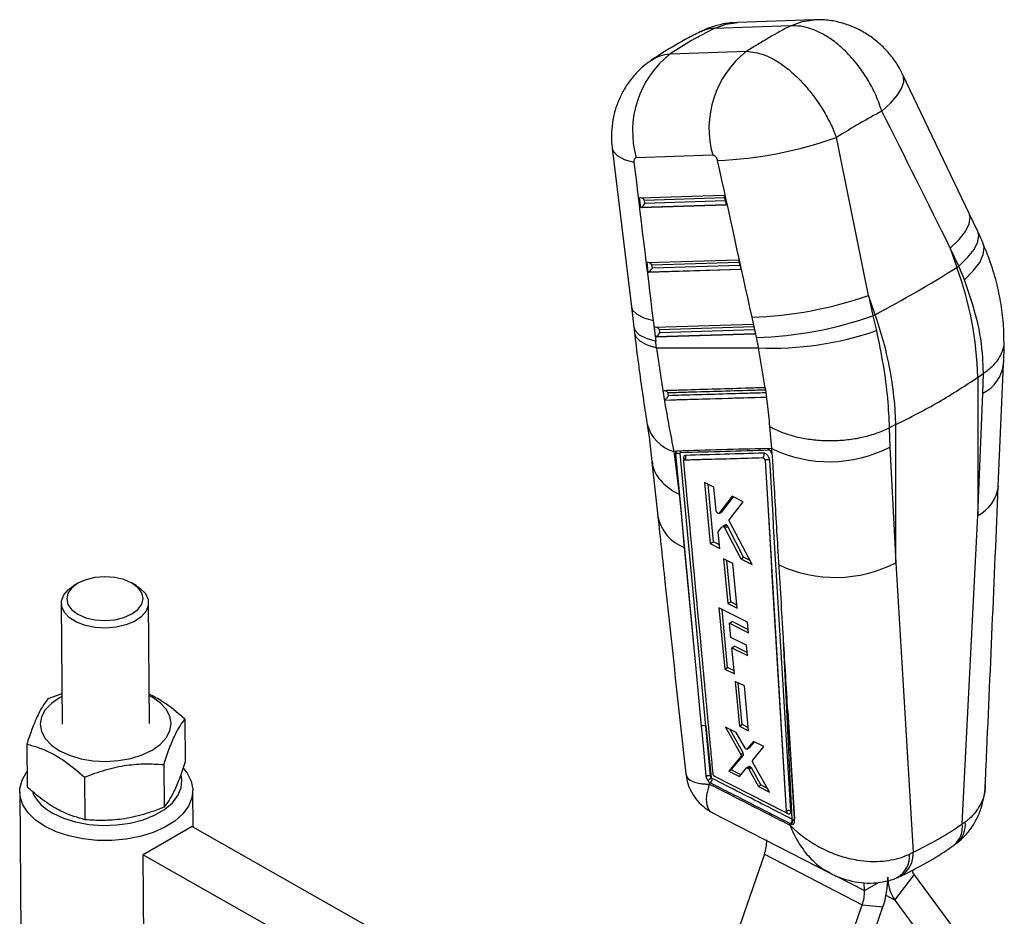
# Model space of a CAD drawing. Extents: x 33 to 404, y 24 to 280.
# Tile 8 of 8: x 302 to 392, y 156 to 238. Entities that reach past the tile are written whole.
import ezdxf

# ---------------------------------------------------------------- set-up
doc = ezdxf.new("R2010")
doc.units = 0
doc.layers.get('0').update_dxf_attribs({"linetype": 'CONTINUOUS'})

msp = doc.modelspace()

# ---------------------------------------------------------------- linework, layer by layer
at = {"color": 7, "linetype": 'CONTINUOUS'}
for p, q in [((374.441134, 237.700579), (367.435693, 237.454032)), ((372.309345, 237.143811), (365.303904, 236.897264)), ((361.253729, 234.559148), (368.25917, 234.805695)), ((388.654627, 219.957353), (382.58631, 232.661755)), ((355.935664, 225.936735), (357.699682, 211.402283)), ((365.16052, 225.290728), (358.155079, 225.044181)), ((358.455755, 221.371925), (366.190225, 221.611833)), ((358.558437, 220.480702), (358.455755, 221.371925)), ((358.943106, 220.866826), (358.908317, 221.168789)), ((366.190225, 221.611833), (366.391434, 220.723669)), ((366.391434, 220.723669), (358.558437, 220.480702)), ((389.443409, 218.299025), (388.654555, 219.957508)), ((386.933761, 216.771871), (387.54821, 215.004204)), ((387.722616, 215.113387), (386.933761, 216.771871)), ((359.138342, 215.447375), (367.527787, 215.707596)), ((367.527787, 215.707596), (367.728994, 214.819434)), ((359.241023, 214.556152), (359.138342, 215.447375)), ((367.728994, 214.819434), (359.241023, 214.556152)), ((359.625693, 214.942276), (359.590903, 215.244227)), ((387.54821, 215.004204), (387.722616, 215.113387)), ((388.23552, 213.87063), (387.722616, 215.113387)), ((380.041869, 210.670886), (379.427419, 212.438552)), ((379.427419, 212.438552), (379.837879, 210.561625)), ((357.699613, 211.402833), (357.929742, 209.534242)), ((369.170698, 208.568707), (368.760241, 210.445621)), ((380.041869, 210.670886), (379.837879, 210.561625)), ((379.837879, 210.561625), (380.161729, 209.20973)), ((359.70267, 210.126851), (359.932796, 208.258261)), ((359.82093, 209.522824), (368.865346, 209.803361)), ((359.92361, 208.63159), (359.82093, 209.522824)), ((368.865346, 209.803361), (369.066554, 208.915186)), ((369.066554, 208.915186), (359.92361, 208.63159)), ((360.308282, 209.017724), (360.273493, 209.319676)), ((369.978826, 203.982106), (369.358819, 207.630367)), ((391.335019, 194.953182), (391.811804, 206.146668)), ((389.456569, 204.935713), (389.445333, 192.280541)), ((389.456569, 204.935713), (389.967832, 205.287016)), ((389.920471, 203.470895), (389.96914, 205.287903)), ((389.96914, 205.287903), (389.967832, 205.287016)), ((369.981524, 203.982186), (369.978826, 203.982106)), ((370.104981, 203.123838), (369.981524, 203.982186)), ((360.72989, 202.846841), (370.10054, 203.123698)), ((370.10054, 203.123698), (370.104981, 203.123838)), ((389.445333, 192.280541), (389.920471, 203.470895)), ((360.729889, 202.846841), (360.73868, 202.851779)), ((370.579203, 198.40185), (370.402118, 200.418332)), ((381.950228, 200.602394), (381.340929, 200.306811)), ((381.938992, 187.947222), (381.950228, 200.602394)), ((381.340929, 200.306811), (381.339372, 200.306044)), ((381.339372, 200.306044), (381.393899, 198.548609)), ((381.393899, 198.548609), (381.938992, 187.947222)), ((361.83155, 198.152838), (361.58637, 198.145893)), ((361.58637, 198.145893), (362.075143, 194.225356)), ((361.744294, 197.911416), (361.74873, 197.913977)), ((361.744294, 197.911416), (362.253444, 192.517702)), ((361.748769, 197.914711), (361.748728, 197.913978)), ((361.74873, 197.913977), (363.571791, 178.562006)), ((364.527709, 172.977365), (362.173222, 197.943244)), ((370.183941, 198.390544), (370.079673, 198.409117)), ((370.579203, 198.40185), (370.183941, 198.390544)), ((370.602686, 197.917764), (370.579203, 198.40185)), ((370.602686, 197.917764), (370.591916, 197.94737)), ((370.635125, 197.761905), (370.602686, 197.917764)), ((359.59278, 197.170839), (360.126398, 192.217167)), ((369.951667, 197.313205), (369.95608, 197.315753)), ((369.951667, 197.313205), (371.893516, 165.172973)), ((369.95608, 197.315753), (369.956192, 197.315446)), ((365.274226, 194.86966), (364.390653, 195.308157)), ((364.390653, 195.308157), (364.929789, 189.701649)), ((365.218802, 189.868492), (364.730782, 195.139362)), ((362.075143, 194.225356), (362.253444, 192.517702)), ((365.480868, 192.709789), (365.274226, 194.86966)), ((366.949662, 194.037207), (365.755833, 192.482008)), ((367.960919, 193.534167), (366.949662, 194.037207)), ((366.039202, 192.645594), (367.058423, 193.983105)), ((366.690617, 191.918929), (367.960919, 193.534167)), ((362.253444, 192.517702), (362.554052, 189.333063)), ((365.736874, 192.465347), (366.020553, 192.629112)), ((365.755833, 192.482008), (366.039202, 192.645594)), ((388.027692, 164.018528), (389.445333, 192.280541)), ((366.320872, 191.418407), (366.04323, 191.258128)), ((366.182976, 191.223337), (366.458832, 191.382586)), ((368.782982, 187.774374), (366.705231, 191.733689)), ((365.810668, 189.261557), (365.668979, 190.743148)), ((365.687658, 190.826165), (366.026419, 191.244273)), ((366.268505, 191.116623), (366.543095, 191.27514)), ((366.268505, 191.116623), (367.737746, 188.297722)), ((367.991181, 188.444027), (366.543095, 191.27514)), ((364.929789, 189.701649), (365.218802, 189.868492)), ((364.929789, 189.701649), (365.810668, 189.261557)), ((365.780211, 189.580042), (365.218802, 189.868492)), ((362.554052, 189.333063), (363.571791, 178.562006)), ((366.998644, 187.868555), (366.155247, 188.290721)), ((366.155247, 188.290721), (366.545831, 184.198523)), ((366.806597, 184.34906), (366.455565, 188.1404)), ((367.387364, 183.775255), (366.998644, 187.868555)), ((367.737746, 188.297722), (367.991181, 188.444027)), ((367.737746, 188.297722), (368.782982, 187.774374)), ((368.594138, 188.134234), (367.991181, 188.444027)), ((381.938992, 187.947222), (383.517658, 161.414941)), ((306.928251, 186.033346), (306.571721, 185.820384)), ((312.301127, 185.862819), (311.941476, 186.070481)), ((305.448372, 184.214362), (305.530369, 173.144131)), ((313.530152, 173.20339), (313.44815, 184.273626)), ((366.545831, 184.198523), (366.806597, 184.34906)), ((366.545831, 184.198523), (367.387364, 183.775255)), ((367.359867, 184.064789), (366.806597, 184.34906)), ((368.361153, 182.484975), (365.730577, 183.808888)), ((365.730577, 183.808888), (366.267351, 178.204874)), ((366.516759, 178.348854), (366.025781, 183.660319)), ((366.699507, 182.412266), (366.955604, 182.560107)), ((366.824113, 181.104289), (366.699507, 182.412266)), ((366.699507, 182.412266), (368.451223, 181.529423)), ((368.425217, 181.805296), (366.955604, 182.560107)), ((368.451223, 181.529423), (368.361153, 182.484975)), ((368.245931, 180.386667), (366.824113, 181.104289)), ((366.91509, 180.149258), (367.165117, 180.293596)), ((367.142491, 177.761655), (366.91509, 180.149258)), ((366.91509, 180.149258), (368.33615, 179.431202)), ((368.310255, 179.705444), (367.165117, 180.293596)), ((368.33615, 179.431202), (368.245931, 180.386667)), ((363.571791, 178.562006), (364.102725, 172.951301)), ((366.267351, 178.204874), (366.516759, 178.348854)), ((366.267351, 178.204874), (367.142491, 177.761655)), ((367.115873, 178.041146), (366.516759, 178.348854)), ((368.061793, 176.650718), (367.223633, 177.075912)), ((367.223633, 177.075912), (367.613852, 172.98355)), ((367.844888, 173.116925), (367.490881, 176.940339)), ((368.450094, 172.557228), (368.061793, 176.650718)), ((305.509744, 175.928543), (304.228505, 175.472015)), ((316.785249, 173.608783), (316.814172, 169.704241)), ((364.527709, 172.977365), (365.024966, 168.255306)), ((364.959761, 168.41256), (364.527709, 172.977365)), ((367.305381, 172.394848), (366.341879, 172.886307)), ((366.341879, 172.886307), (367.726934, 170.387615)), ((367.95136, 170.517173), (366.769361, 172.668259)), ((368.088795, 171.000358), (367.305381, 172.394848)), ((367.613852, 172.98355), (367.844888, 173.116925)), ((367.613852, 172.98355), (368.450094, 172.557228)), ((368.425291, 172.818709), (367.844888, 173.116925)), ((368.905369, 171.578361), (368.320532, 170.881365)), ((368.545407, 171.011183), (368.986608, 171.536886)), ((369.850018, 171.096089), (368.905369, 171.578361)), ((302.285835, 171.313166), (302.314758, 167.408624)), ((368.320527, 170.881368), (368.303281, 170.871041)), ((368.304758, 170.868515), (368.529726, 170.998386)), ((368.320532, 170.881365), (368.545407, 171.011183)), ((368.826785, 169.845287), (369.850018, 171.096089)), ((367.744805, 170.191975), (366.626415, 168.851496)), ((366.84629, 168.978427), (367.968709, 170.321232)), ((367.726934, 170.387615), (367.95136, 170.517173)), ((367.744805, 170.191975), (367.968709, 170.321232)), ((314.842573, 169.449938), (314.871496, 165.545395)), ((366.626415, 168.851496), (366.84629, 168.978427)), ((366.626415, 168.851496), (367.605479, 168.349537)), ((367.742861, 168.517766), (366.84629, 168.978427)), ((367.605479, 168.349537), (368.250376, 169.13922)), ((368.487924, 169.280579), (368.266986, 169.153034)), ((368.387747, 169.129988), (368.608681, 169.25753)), ((368.483939, 169.019125), (368.704582, 169.1465)), ((368.483939, 169.019125), (369.346901, 167.456434)), ((369.564262, 167.581914), (368.704582, 169.1465)), ((370.362192, 166.935569), (368.845938, 169.648714)), ((307.592861, 168.30213), (307.621784, 164.397588)), ((365.196924, 168.574872), (365.194372, 168.593171)), ((371.764824, 165.087606), (365.355372, 168.352746)), ((301.638534, 166.964838), (301.735724, 153.844559)), ((317.537943, 163.728663), (317.513098, 167.082427)), ((364.839826, 167.844798), (364.85897, 167.663233)), ((364.839826, 167.844798), (364.930196, 167.786379)), ((369.346901, 167.456434), (369.564262, 167.581914)), ((369.346901, 167.456434), (370.362192, 166.935569)), ((370.176888, 167.267143), (369.564262, 167.581914)), ((371.893516, 165.172973), (371.894486, 165.173533)), ((371.894486, 165.173533), (371.894527, 165.173421)), ((365.141732, 165.042158), (375.873823, 159.522921)), ((371.856694, 165.081104), (371.865732, 165.086322)), ((372.514397, 164.402247), (372.445413, 164.436844)), ((317.443356, 163.782329), (312.953228, 161.190234)), ((317.443356, 163.782329), (366.808524, 135.774135)), ((372.250181, 163.893368), (372.242316, 164.057558)), ((372.242316, 164.057558), (372.255843, 164.050668)), ((372.255843, 164.050668), (372.327442, 164.0148)), ((388.027692, 164.018528), (388.30605, 164.203572)), ((387.24092, 162.065838), (387.681, 162.36797)), ((313.030373, 150.776012), (312.953228, 161.190234)), ((312.953228, 161.190234), (365.785736, 131.214784)), ((369.894151, 161.245348), (366.665613, 151.939965)), ((369.894151, 161.245348), (378.862577, 156.600097)), ((383.191606, 161.251067), (383.517658, 161.414941)), ((381.843564, 157.034952), (383.626256, 159.350111)), ((383.626256, 159.350111), (387.484648, 154.135931)), ((379.073206, 157.900556), (379.041618, 158.628729)), ((381.843564, 157.034952), (385.701958, 151.820765)), ((375.63404, 147.29472), (378.862577, 156.600097)), ((377.525583, 147.100644), (380.754119, 156.406028)), ((378.862577, 156.600097), (380.754119, 156.406028))]:
    msp.add_line(p, q, dxfattribs=at)
at = {"color": 8, "linetype": 'CONTINUOUS'}
for p, q in [((358.908317, 221.168789), (366.239083, 221.396175)), ((358.588619, 220.496791), (366.388028, 220.73871)), ((366.307255, 221.095256), (358.943106, 220.866826)), ((359.271208, 214.572227), (367.725588, 214.834463)), ((359.590903, 215.244227), (367.576645, 215.491926)), ((367.644814, 215.191009), (359.625693, 214.942276)), ((360.273493, 209.319676), (368.914204, 209.587691)), ((359.953794, 208.647677), (369.063148, 208.930227)), ((368.982374, 209.286773), (360.308282, 209.017724)), ((362.492999, 197.516537), (362.511158, 197.323583)), ((372.445413, 164.436844), (371.65922, 180.744002)), ((372.049699, 174.302408), (372.641026, 164.492064)), ((371.810691, 165.07541), (372.002903, 164.977415)), ((376.50827, 159.229084), (379.073206, 157.900556)), ((379.073206, 157.900556), (380.420023, 158.678057)), ((381.843564, 157.034952), (381.044578, 157.448792))]:
    msp.add_line(p, q, dxfattribs=at)
at = {"color": 8, "linetype": 'CONTINUOUS', "flags": 128}
for points in [[(365.303904, 236.897264), (366.350877, 237.294862), (367.435693, 237.454032)], [(372.309345, 237.143811), (373.356318, 237.541409), (374.443353, 237.700665)], [(380.667871, 229.323792), (381.447859, 230.045968), (382.050545, 230.742466), (382.458645, 231.393292), (382.660459, 231.979777), (382.650195, 232.485134), (382.585971, 232.662472)], [(355.935627, 225.937033), (356.033978, 225.64599), (356.41267, 225.246626), (357.056189, 224.905037), (357.942067, 224.633168)], [(386.933761, 216.771871), (387.737038, 217.559323), (388.31919, 218.30922), (388.660149, 218.995705), (388.748164, 219.595119), (388.654428, 219.957772)], [(387.722616, 215.113387), (388.525893, 215.900841), (389.108044, 216.650737), (389.449004, 217.337234), (389.537018, 217.936649), (389.443409, 218.299025)], [(388.23552, 213.87063), (389.045536, 214.675034), (389.627187, 215.455315), (389.960219, 216.184276), (390.033035, 216.836557), (389.935354, 217.217522)], [(357.699604, 211.402901), (357.816737, 211.085623), (358.202033, 210.706509), (358.837698, 210.383353), (359.70267, 210.126851)], [(357.929742, 209.534242), (358.046863, 209.217033), (358.432162, 208.837918), (359.067824, 208.514752), (359.932796, 208.258261)], [(357.996859, 208.972889), (358.117486, 208.631036), (358.504719, 208.238485), (359.141888, 207.900792), (360.00793, 207.629111)], [(361.851971, 198.158267), (361.795101, 198.113809), (361.753624, 198.009567), (361.748713, 197.915351), (361.748717, 197.915301), (361.748717, 197.915301)]]:
    msp.add_lwpolyline(points, dxfattribs=at)
at = {"color": 7, "linetype": 'CONTINUOUS', "flags": 128}
for points in [[(310.351009, 182.723652), (311.19513, 182.927961), (311.920005, 183.24989), (312.476219, 183.667518), (312.825883, 184.152367), (312.945158, 184.671398), (312.825914, 185.189249), (312.476282, 185.670626), (311.920095, 186.082719), (311.195239, 186.397447), (310.351135, 186.59336), (309.445284, 186.657112), (308.539438, 186.584354), (307.695312, 186.380048), (306.970442, 186.05811), (306.414223, 185.640491), (306.064564, 185.155639), (305.945284, 184.636605), (306.064528, 184.118754), (306.41415, 183.637383), (306.970347, 183.22529), (307.695193, 182.910562), (308.539307, 182.714643), (309.445158, 182.650891), (310.351009, 182.723652)], [(310.483443, 182.037875), (309.528732, 181.955587), (308.569336, 182.006299), (307.661031, 182.187053), (306.856583, 182.487349), (306.202766, 182.889736), (305.737551, 183.37083), (305.488003, 183.902661), (305.468595, 184.454338), (305.680482, 184.993786), (306.111332, 185.489662), (306.571721, 185.820384)], [(312.301127, 185.862819), (312.693756, 185.598252), (313.15896, 185.117164), (313.408519, 184.585327), (313.427917, 184.033655), (313.216034, 183.494205), (312.78518, 182.998331), (312.160397, 182.574854), (311.377997, 182.248372), (310.483443, 182.037875)], [(305.511407, 175.703496), (305.287772, 175.580812), (304.541596, 175.056739), (303.987123, 174.460308), (303.645676, 173.814434), (303.530377, 173.143933), (303.645637, 172.474589), (303.987046, 171.832109), (304.541474, 171.241191), (305.287622, 170.724536), (306.196813, 170.302004), (307.234102, 169.989833), (308.35963, 169.800021), (309.530149, 169.739858), (310.700674, 169.811658), (311.826216, 170.012661), (312.863528, 170.335145), (313.772744, 170.766713), (314.518924, 171.290785), (315.073392, 171.887216), (315.414844, 172.53309), (315.530149, 173.203585), (315.414884, 173.872932), (315.07348, 174.515409), (314.519052, 175.10633), (313.772904, 175.622985), (313.511194, 175.762751)], [(364.102725, 172.951301), (364.147969, 172.473495), (364.334515, 170.504037), (364.534932, 168.389207)], [(303.963153, 163.783514), (303.095382, 164.368271), (302.414034, 165.02942), (301.938718, 165.747943), (301.683116, 166.503155), (301.654566, 167.273347), (301.853897, 168.036354), (302.275369, 168.770229), (302.304382, 168.808796)], [(316.664273, 169.102993), (317.00201, 168.664493), (317.368794, 167.924962), (317.511386, 167.159498), (317.425687, 166.390127), (317.114162, 165.638982), (316.585775, 164.927666), (315.855719, 164.276652), (314.945006, 163.704662), (313.879829, 163.228154), (312.690835, 162.860834), (311.412228, 162.613268), (310.080791, 162.492581), (308.734821, 162.502249), (307.413051, 162.641984), (306.153497, 162.907773), (304.992401, 163.291963), (303.963153, 163.783514)], [(304.664191, 165.011734), (305.64908, 164.548547), (306.767474, 164.197579), (307.981306, 163.970764), (309.249225, 163.875841), (310.528061, 163.916036), (311.774262, 164.089981), (312.945389, 164.391755), (314.001562, 164.811076), (314.906817, 165.333669), (315.630326, 165.941736), (316.147449, 166.614567), (316.440573, 167.329257), (316.499721, 168.061463), (316.425652, 168.484472)]]:
    msp.add_lwpolyline(points, dxfattribs=at)
at = {"color": 7, "linetype": 'CONTINUOUS'}
for centre, radius, start, end in [((373.760746, 227.752011), 8.94549, 127.95272744, 195.97049014), ((366.755305, 227.505464), 8.94549, 127.95272744, 195.97049014), ((364.137186, 261.377362), 36.610178, 272.28486053, 289.73609074), ((319.455981, 324.28814), 128.761525, 298.06856831, 301.92605515), ((357.004103, 203.999844), 32.465958, 1.65184677, 19.81295993), ((367.581371, 246.300083), 35.873837, 271.88316716, 289.2817742), ((367.991835, 244.423357), 35.874025, 271.88314598, 289.28165996), ((349.497762, 199.666525), 32.465958, 1.65184677, 19.81295993), ((370.5851, 236.978427), 29.373668, 267.60734241, 289.02784917), ((375.83938, 209.320312), 12.119499, 244.27667405, 297.27827613), ((362.355272, 197.639653), 0.34518, 309.37345571, 24.67352501), ((362.438237, 197.375446), 0.151346, 11.94745853, 68.78702065), ((376.374616, 198.757908), 12.158668, 245.00491403, 297.23536523), ((364.340451, 172.552876), 0.463957, 66.19589946, 120.82307362), ((363.538858, 169.769838), 2.121868, 303.11235083, 314.45727686), ((364.66944, 168.153849), 0.450581, 305.35976672, 2.37276862), ((306.514759, 168.66992), 4.099626, 205.61592104, 243.16649209), ((371.846646, 164.976244), 0.156261, 0.42962854, 59.40869707), ((371.997369, 164.417167), 0.448475, 305.19342263, 2.51459861), ((372.06182, 164.3818), 0.453039, 305.89578318, 2.58611113), ((385.855626, 163.731897), 2.190896, 309.78447267, 7.51744693), ((366.550769, 162.454144), 3.555193, 340.12261041, 1.47742313), ((384.804663, 160.204456), 1.455523, 198.73794354, 215.9421288), ((373.763445, 158.933514), 7.433552, 340.12248761, 1.47738075), ((384.970844, 159.151885), 3.776412, 180.40534974, 214.09504055), ((375.519134, 157.808906), 3.555254, 340.12273797, 1.47717191)]:
    msp.add_arc(centre, radius, start, end, dxfattribs=at)
at = {"color": 8, "linetype": 'CONTINUOUS'}
for centre, radius, start, end in [((388.390177, 206.559341), 3.446781, 296.35794386, 353.27983807), ((362.574235, 201.543505), 3.538311, 194.58291925, 253.78805193), ((387.908075, 195.37507), 3.455325, 296.41664207, 353.00358054), ((363.947005, 192.967878), 3.892582, 191.09697446, 249.03190613), ((386.083436, 163.952044), 2.236801, 311.2930064, 6.45658101), ((380.899196, 161.075759), 2.299103, 300.62138972, 4.37306132), ((381.227855, 161.220696), 2.298028, 300.30988713, 4.84882311)]:
    msp.add_arc(centre, radius, start, end, dxfattribs=at)
at = {"color": 7, "linetype": 'CONTINUOUS'}
for centre, major_axis, ratio, start_param, end_param in [((410.321956, 181.157045), (55.613517, -47.594526), 0.657576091, 2.86643371, 2.960521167), ((357.087343, 179.283527), (37.119161, 59.908731), 0.425931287, 0.623828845, 0.717916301), ((357.087343, 179.283527), (44.947178, 52.854976), 0.326245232, 0.692588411, 0.789411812), ((334.654929, 243.817501), (-165.783452, 323.352392), 0.094896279, 4.580133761, 4.618988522), ((334.654929, 243.817501), (-78.768913, 373.373459), 0.098369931, 4.607516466, 4.646371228), ((328.598872, 241.548996), (-84.379274, 370.069054), 0.08540215, 4.608788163, 4.647642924), ((389.431228, 243.689906), (-43.051742, 371.563631), 0.089563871, 1.611726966, 1.65086689), ((358.681214, 221.083715), (0.286361, -0.247403), 0.590998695, 1.258602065, 2.819976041), ((358.750133, 220.485533), (0.293972, 0.104876), 0.236214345, 2.066071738, 2.194031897), ((358.716003, 220.781761), (0.257376, 0.297904), 0.350959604, 3.850171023, 5.28358484), ((359.363802, 215.15916), (0.286361, -0.247403), 0.590998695, 1.258602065, 2.819976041), ((359.398591, 214.857205), (0.257376, 0.297904), 0.350959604, 3.850171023, 5.28358484), ((359.43272, 214.560978), (0.293972, 0.104876), 0.236214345, 2.066071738, 2.194031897), ((360.046389, 209.234604), (0.286361, -0.247403), 0.590998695, 1.258602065, 2.819976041), ((360.115308, 208.636422), (0.293972, 0.104876), 0.236214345, 2.066071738, 2.194031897), ((360.081179, 208.93265), (0.257376, 0.297904), 0.350959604, 3.850171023, 5.28358484), ((358.229449, 208.764824), (-6.068626, 16.373879), 0.59943456, 4.426085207, 4.482079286), ((321.403577, 217.178261), (-20.58653, 55.54492), 0.59943456, 4.325148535, 4.336354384), ((366.42998, 191.245133), (-0.111939, 0.172945), 0.548671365, 4.535393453, 5.217650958), ((367.843782, 170.479509), (-0.110672, 0.170987), 0.548671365, 3.31130536, 4.58025216), ((368.598206, 169.104328), (-0.113002, 0.174587), 0.548671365, 5.344778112, 6.443201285), ((368.596568, 169.107093), (-0.111877, 0.172849), 0.548671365, 4.587686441, 5.332868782), ((342.807661, 231.161153), (-44.565313, 67.586633), 0.6135196, 3.052739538, 3.157518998)]:
    msp.add_ellipse(centre, major_axis=major_axis, ratio=ratio, start_param=start_param, end_param=end_param, dxfattribs=at)
for points, knots in [([(367.438293, 237.431945), (367.208263, 237.427326), (366.570205, 237.414513), (365.543567, 237.183347), (364.643391, 236.908511), (364.183969, 236.650585), (364.083224, 236.594025)], [0, 0, 0, 0, 0.197427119, 0.547624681, 0.900800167, 1, 1, 1, 1]), ([(382.56846, 232.655467), (382.495603, 232.816683), (382.249685, 233.360842), (381.656768, 234.230349), (380.808478, 235.208817), (379.825273, 236.04392), (378.769619, 236.712046), (377.646802, 237.217657), (376.469291, 237.550085), (375.392587, 237.714847), (374.713786, 237.690303), (374.442711, 237.680502)], [0, 0, 0, 0, 0.052402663, 0.176876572, 0.309807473, 0.435252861, 0.557640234, 0.679141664, 0.798923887, 0.919701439, 1, 1, 1, 1]), ([(364.158441, 236.654298), (363.75468, 236.452165), (362.521686, 235.834895), (360.964573, 234.934282), (359.848651, 234.194849), (359.494035, 233.959873)], [0, 0, 0, 0, 0.249350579, 0.761460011, 1, 1, 1, 1]), ([(380.667871, 229.323792), (380.473427, 229.867552), (380.114894, 230.870182), (379.357905, 232.265953), (378.451999, 233.604663), (377.417869, 234.771852), (376.314205, 235.718933), (375.280283, 236.397311), (374.237802, 236.868302), (373.231052, 237.139101), (372.609628, 237.142276), (372.309345, 237.143811)], [0, 0, 0, 0, 0.128293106, 0.23655744, 0.344821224, 0.483526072, 0.587990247, 0.692453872, 0.797237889, 0.902021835, 1, 1, 1, 1]), ([(368.25917, 234.805695), (368.783915, 234.745183), (369.606143, 234.650366), (370.840864, 234.039087), (371.892751, 233.341284), (372.938407, 232.427818), (373.93387, 231.336745), (374.803751, 230.183869), (375.569197, 228.943866), (376.12881, 227.841085), (376.401568, 227.162612), (376.500012, 226.917738)], [0, 0, 0, 0, 0.183829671, 0.288044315, 0.392259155, 0.516106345, 0.622498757, 0.728891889, 0.834597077, 0.940303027, 1, 1, 1, 1]), ([(359.583631, 233.991893), (359.362386, 233.845011), (358.80253, 233.473328), (358.040054, 232.716764), (357.294368, 231.773008), (356.704189, 230.743468), (356.266802, 229.652831), (355.983263, 228.530216), (355.863587, 227.372277), (355.853874, 226.500599), (355.935096, 226.022145), (355.949794, 225.93557)], [0, 0, 0, 0, 0.085415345, 0.216141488, 0.343676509, 0.472208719, 0.596894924, 0.721305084, 0.843779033, 0.971731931, 1, 1, 1, 1]), ([(358.155079, 225.044181), (358.150223, 225.0439), (358.110548, 225.041601), (358.042001, 225.013233), (357.979696, 224.933423), (357.941828, 224.82254), (357.933367, 224.721505), (357.940435, 224.649738), (357.942067, 224.633168)], [0, 0, 0, 0, 0.033506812, 0.273763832, 0.513962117, 0.673690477, 0.924657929, 1, 1, 1, 1]), ([(365.596752, 224.796291), (365.592974, 224.811955), (365.575898, 224.882753), (365.526071, 225.007185), (365.445988, 225.128095), (365.354866, 225.220166), (365.260562, 225.281229), (365.192476, 225.287694), (365.16052, 225.290728)], [0, 0, 0, 0, 0.060459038, 0.273248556, 0.486134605, 0.609924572, 0.816915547, 1, 1, 1, 1]), ([(389.936449, 217.215005), (389.896837, 217.305723), (389.738678, 217.667938), (389.569909, 218.028653), (389.443409, 218.299025)], [0, 0, 0, 0, 0.250455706, 1, 1, 1, 1]), ([(391.845069, 208.234392), (391.844454, 208.684632), (391.842916, 209.810331), (391.614376, 211.627356), (391.187177, 213.665939), (390.631508, 215.537574), (390.134637, 216.704434), (389.91987, 217.208796)], [0, 0, 0, 0, 0.149104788, 0.372794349, 0.596811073, 0.825725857, 1, 1, 1, 1]), ([(389.967832, 205.287016), (389.954668, 205.75939), (389.909948, 207.364012), (389.484781, 210.245854), (388.655712, 212.651426), (388.23552, 213.87063)], [0, 0, 0, 0, 0.170642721, 0.579661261, 1, 1, 1, 1]), ([(357.929742, 209.534242), (357.935573, 209.486712), (357.958896, 209.296608), (357.981114, 209.106848), (357.997777, 208.96453)], [0, 0, 0, 0, 0.250017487, 1, 1, 1, 1]), ([(358.000342, 208.973249), (358.021045, 208.785194), (358.137811, 207.724594), (358.380983, 205.854983), (358.723052, 203.404036), (358.983341, 201.673427), (359.128645, 200.79008), (359.151418, 200.651633)], [0, 0, 0, 0, 0.063772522, 0.359668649, 0.654149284, 0.94579512, 1, 1, 1, 1]), ([(380.161729, 209.20973), (380.377568, 208.154218), (380.813268, 206.023515), (381.210948, 203.027585), (381.298826, 201.188123), (381.340929, 200.306811)], [0, 0, 0, 0, 0.338340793, 0.682989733, 1, 1, 1, 1]), ([(360.00793, 207.629111), (360.917899, 207.626946), (364.036632, 207.619527), (367.152257, 207.625873), (369.358819, 207.630367)], [0, 0, 0, 0, 0.2917752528, 1, 1, 1, 1]), ([(360.00793, 207.629111), (360.240722, 205.993709), (360.709872, 202.697853), (361.292727, 199.670883), (361.58637, 198.145893)], [0, 0, 0, 0, 0.496199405, 1, 1, 1, 1]), ([(389.96914, 205.287903), (390.24146, 205.489307), (390.793997, 205.897955), (391.378893, 206.59688), (391.743102, 207.342688), (391.895465, 207.896215), (391.858422, 208.195548), (391.853576, 208.23471)], [0, 0, 0, 0, 0.237366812, 0.481617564, 0.718984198, 0.963234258, 1, 1, 1, 1]), ([(391.82353, 206.153611), (391.82407, 206.163566), (391.861558, 206.855016), (391.861796, 207.529202), (391.862031, 208.193682)], [0, 0, 0, 0, 0.01439714, 1, 1, 1, 1]), ([(381.950228, 200.602394), (383.278227, 201.275408), (385.944391, 202.626585), (388.282871, 204.16405), (389.456569, 204.935713)], [0, 0, 0, 0, 0.498093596, 1, 1, 1, 1]), ([(369.978826, 203.982106), (369.87315, 203.978948), (369.260496, 203.960635), (366.620033, 203.881807), (363.596846, 203.791774), (361.081138, 203.717223), (360.592442, 203.702741)], [0, 0, 0, 0, 0.033767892, 0.1957686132, 0.8437717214, 1, 1, 1, 1]), ([(360.592442, 203.702741), (360.619858, 203.526301), (360.664301, 203.240293), (360.711723, 202.955821), (360.72989, 202.846841)], [0, 0, 0, 0, 0.616904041, 1, 1, 1, 1]), ([(361.097641, 203.248853), (361.097278, 203.248149), (361.082507, 203.219474), (361.040431, 203.148978), (360.960578, 203.043668), (360.871309, 202.951306), (360.798937, 202.889219), (360.758818, 202.864292), (360.73868, 202.851779)], [0, 0, 0, 0, 0.005783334, 0.2354233, 0.548320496, 0.748199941, 0.873606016, 1, 1, 1, 1]), ([(360.73868, 202.851779), (362.30012, 202.897852), (365.424846, 202.990054), (368.550826, 203.082981), (370.11474, 203.129472)], [0, 0, 0, 0, 0.499704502, 1, 1, 1, 1]), ([(361.052156, 203.533368), (361.05142, 203.534219), (361.020579, 203.569865), (360.950867, 203.631909), (360.853226, 203.690107), (360.794509, 203.704451), (360.778903, 203.708263)], [0, 0, 0, 0, 0.010672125, 0.446897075, 0.852988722, 1, 1, 1, 1]), ([(361.097641, 203.248853), (361.092775, 203.278894), (361.077428, 203.373637), (361.062411, 203.46855), (361.052156, 203.533368)], [0, 0, 0, 0, 0.317072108, 1, 1, 1, 1]), ([(370.402118, 200.418332), (370.335574, 201.112074), (370.25077, 201.996184), (370.127157, 202.923933), (370.10054, 203.123698)], [0, 0, 0, 0, 0.784678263, 1, 1, 1, 1]), ([(359.146387, 200.648416), (359.268031, 199.872035), (359.451298, 198.70236), (359.543252, 197.594027), (359.574171, 197.221358)], [0, 0, 0, 0, 0.6637567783, 1, 1, 1, 1]), ([(370.402118, 200.418332), (370.434893, 200.40017), (370.686181, 200.260919), (371.302172, 199.965045), (372.335092, 199.599314), (373.601069, 199.306952), (374.939876, 199.145453), (376.311349, 199.114499), (377.678064, 199.219823), (378.998579, 199.455562), (380.246583, 199.810994), (380.975109, 200.141027), (381.339372, 200.306044)], [0, 0, 0, 0, 0.011482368, 0.088035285, 0.202035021, 0.316034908, 0.430030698, 0.54402648, 0.658019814, 0.772013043, 0.886006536, 1, 1, 1, 1]), ([(361.83155, 198.152838), (361.810167, 198.134156), (361.764527, 198.09428), (361.740346, 198.003103), (361.743288, 197.934744), (361.744292, 197.911417)], [0, 0, 0, 0, 0.3673716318, 0.7841273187, 1, 1, 1, 1]), ([(361.748717, 197.915301), (361.748717, 197.915285), (361.748728, 197.915093), (361.748749, 197.914894), (361.748769, 197.914711)], [0, 0, 0, 0, 0.081565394, 1, 1, 1, 1]), ([(361.748769, 197.914711), (361.775256, 197.929124), (361.828229, 197.95795), (361.929478, 197.980113), (362.03284, 197.983098), (362.104579, 197.969681), (362.149284, 197.954374), (362.16429, 197.947397), (362.173222, 197.943244)], [0, 0, 0, 0, 0.217851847, 0.435705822, 0.653560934, 0.871421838, 0.923470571, 1, 1, 1, 1]), ([(361.919992, 198.178736), (361.889186, 198.173911), (361.85751, 198.16895), (361.832245, 198.153269), (361.83155, 198.152838)], [0, 0, 0, 0, 0.972512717, 1, 1, 1, 1]), ([(370.079674, 198.409116), (368.719271, 198.370432), (365.998466, 198.293063), (363.279483, 198.216845), (361.919992, 198.178736)], [0, 0, 0, 0, 0.500000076, 1, 1, 1, 1]), ([(362.123704, 198.184455), (362.137638, 198.177625), (362.176819, 198.158418), (362.209652, 198.114797), (362.233108, 198.074266), (362.239466, 198.060367), (362.243987, 198.050483)], [0, 0, 0, 0, 0.273254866, 0.7683642, 0.835292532, 1, 1, 1, 1]), ([(362.173222, 197.943244), (362.172914, 197.956016), (362.17217, 197.986898), (362.187153, 198.024369), (362.213637, 198.046462), (362.235843, 198.049389), (362.24422, 198.050493)], [0, 0, 0, 0, 0.212978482, 0.514978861, 0.817024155, 1, 1, 1, 1]), ([(362.668938, 197.783748), (362.653398, 197.782215), (362.603475, 197.77729), (362.537513, 197.733321), (362.491114, 197.641186), (362.492392, 197.556665), (362.492999, 197.516537)], [0, 0, 0, 0, 0.134639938, 0.4325593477, 0.730598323, 1, 1, 1, 1]), ([(369.826428, 197.983415), (368.633236, 197.949894), (366.246674, 197.882847), (363.861576, 197.816783), (362.668938, 197.783748)], [0, 0, 0, 0, 0.4999626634, 1, 1, 1, 1]), ([(369.826428, 197.983415), (369.830456, 197.972848), (369.840255, 197.947143), (369.854099, 197.886665), (369.857128, 197.800041), (369.833132, 197.701158), (369.78842, 197.621301), (369.747438, 197.588013), (369.728966, 197.573008)], [0, 0, 0, 0, 0.0737203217, 0.1793327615, 0.3941186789, 0.6089163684, 0.8237155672, 1, 1, 1, 1]), ([(370.381379, 197.335441), (370.381335, 197.336118), (370.37832, 197.382475), (370.357817, 197.482879), (370.290716, 197.632269), (370.210478, 197.7483), (370.118593, 197.848602), (370.013705, 197.931063), (369.905874, 197.978435), (369.8477, 197.982081), (369.826428, 197.983415)], [0, 0, 0, 0, 0.002461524, 0.16851235, 0.334542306, 0.484593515, 0.572486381, 0.738423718, 0.90435121, 1, 1, 1, 1]), ([(370.591916, 197.94737), (370.575478, 197.984795), (370.536753, 198.072962), (370.444026, 198.203437), (370.324949, 198.31817), (370.234848, 198.371523), (370.18924, 198.388564), (370.183941, 198.390544)], [0, 0, 0, 0, 0.190701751, 0.449258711, 0.70773233, 0.966041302, 1, 1, 1, 1]), ([(371.237086, 187.737972), (371.229522, 187.863586), (371.182919, 188.637482), (371.01016, 191.508316), (370.817087, 194.724022), (370.663293, 197.291692), (370.635129, 197.761903)], [0, 0, 0, 0, 0.037600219, 0.2316511, 0.859294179, 1, 1, 1, 1]), ([(359.617189, 197.225611), (359.627065, 197.074725), (359.654208, 196.659998), (359.94934, 196.01455), (360.477392, 195.315271), (361.169244, 194.732989), (361.743652, 194.390041), (362.040894, 194.242371), (362.075143, 194.225356)], [0, 0, 0, 0, 0.127587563, 0.350686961, 0.573794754, 0.796902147, 0.976598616, 1, 1, 1, 1]), ([(362.503755, 197.265706), (362.503601, 197.28294), (362.503285, 197.318348), (362.523774, 197.355169), (362.550436, 197.370786), (362.569265, 197.372394), (362.574246, 197.37282)], [0, 0, 0, 0, 0.28947994, 0.594759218, 0.892804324, 1, 1, 1, 1]), ([(365.194372, 168.593171), (365.184365, 168.69996), (365.112799, 169.463619), (364.79499, 172.854767), (363.908946, 182.305041), (363.082941, 191.099276), (362.503755, 197.265706)], [0, 0, 0, 0, 0.011174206, 0.079907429, 0.354840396, 1, 1, 1, 1]), ([(362.585746, 197.422595), (362.585617, 197.421684), (362.585285, 197.41934), (362.568741, 197.383675), (362.543807, 197.369995), (362.534331, 197.364797)], [0, 0, 0, 0, 0.282849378, 0.727477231, 1, 1, 1, 1]), ([(362.574245, 197.37282), (362.686057, 197.375916), (363.302867, 197.393), (365.687022, 197.459298), (367.960665, 197.523261), (369.728966, 197.573008)], [0, 0, 0, 0, 0.0469029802, 0.2587393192, 1, 1, 1, 1]), ([(369.728966, 197.573008), (369.743197, 197.571409), (369.773437, 197.568011), (369.824725, 197.537847), (369.873539, 197.49141), (369.914201, 197.434872), (369.930575, 197.394794), (369.938562, 197.375243)], [0, 0, 0, 0, 0.189475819, 0.402607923, 0.604824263, 0.807226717, 1, 1, 1, 1]), ([(369.938562, 197.375243), (369.939016, 197.37418), (369.947758, 197.353693), (369.952029, 197.334218), (369.956079, 197.315754)], [0, 0, 0, 0, 0.051887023, 1, 1, 1, 1]), ([(369.938562, 197.375243), (369.939003, 197.373942), (369.946239, 197.352574), (369.949038, 197.332272), (369.951666, 197.313206)], [0, 0, 0, 0, 0.060881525, 1, 1, 1, 1]), ([(370.381379, 197.335441), (370.349893, 197.348561), (370.286921, 197.374802), (370.167629, 197.381678), (370.048851, 197.36363), (369.987078, 197.331507), (369.956192, 197.315446)], [0, 0, 0, 0, 0.2500025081, 0.5000006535, 0.7500016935, 1, 1, 1, 1]), ([(369.956192, 197.315446), (370.278694, 191.95291), (370.923176, 181.236509), (371.570891, 170.524969), (371.894486, 165.173533)], [0, 0, 0, 0, 0.500404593, 1, 1, 1, 1]), ([(372.323332, 165.19076), (371.999108, 170.542655), (371.350134, 181.255149), (370.704472, 191.972441), (370.381379, 197.335441)], [0, 0, 0, 0, 0.499593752, 1, 1, 1, 1]), ([(390.140145, 167.59188), (390.164957, 168.139888), (390.577808, 177.258416), (390.967576, 186.381116), (391.333919, 194.955557)], [0, 0, 0, 0, 0.060098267, 1, 1, 1, 1]), ([(365.606493, 192.494735), (365.590321, 192.508836), (365.55798, 192.537035), (365.518194, 192.594741), (365.490186, 192.654937), (365.483884, 192.692038), (365.480868, 192.709789)], [0, 0, 0, 0, 0.255033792, 0.51002938, 0.765577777, 1, 1, 1, 1]), ([(365.755833, 192.482008), (365.746364, 192.473275), (365.727425, 192.455808), (365.683933, 192.454834), (365.641844, 192.469864), (365.615959, 192.488076), (365.606493, 192.494735)], [0, 0, 0, 0, 0.279828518, 0.559703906, 0.838999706, 1, 1, 1, 1]), ([(366.020216, 192.62983), (366.021156, 192.630063), (366.029461, 192.632126), (366.034623, 192.639264), (366.039202, 192.645594)], [0, 0, 0, 0, 0.113124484, 1, 1, 1, 1]), ([(360.12796, 192.217369), (360.344123, 190.208688), (361.190179, 182.34678), (362.049897, 174.474537), (362.689962, 168.613617)], [0, 0, 0, 0, 0.255495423, 1, 1, 1, 1]), ([(366.458832, 191.382586), (366.442061, 191.394708), (366.408522, 191.41895), (366.360809, 191.429914), (366.331725, 191.427004), (366.321396, 191.418512), (366.321009, 191.418194)], [0, 0, 0, 0, 0.328989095, 0.65794027, 0.98717356, 1, 1, 1, 1]), ([(366.705231, 191.733689), (366.695958, 191.754455), (366.67741, 191.795991), (366.669618, 191.855097), (366.676092, 191.895976), (366.687029, 191.913258), (366.690617, 191.918929)], [0, 0, 0, 0, 0.286665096, 0.573378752, 0.860016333, 1, 1, 1, 1]), ([(365.668979, 190.743148), (365.668634, 190.761086), (365.667991, 190.794584), (365.68142, 190.816148), (365.687658, 190.826165)], [0, 0, 0, 0, 0.5354924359, 1, 1, 1, 1]), ([(366.044719, 191.255614), (366.049435, 191.2591), (366.064674, 191.270364), (366.102989, 191.267413), (366.146427, 191.250604), (366.173115, 191.230694), (366.182976, 191.223337)], [0, 0, 0, 0, 0.147848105, 0.477775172, 0.807052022, 1, 1, 1, 1]), ([(366.182976, 191.223337), (366.199257, 191.208302), (366.232177, 191.177902), (366.256309, 191.137196), (366.268505, 191.116623)], [0, 0, 0, 0, 0.494588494, 1, 1, 1, 1]), ([(371.652984, 180.846853), (371.643296, 181.007045), (371.594412, 181.815363), (371.469602, 183.880872), (371.340701, 186.017763), (371.251026, 187.506556), (371.237086, 187.737972)], [0, 0, 0, 0, 0.069746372, 0.351936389, 0.89926577, 1, 1, 1, 1]), ([(372.663505, 164.236638), (372.65542, 164.368731), (372.607688, 165.148536), (372.401576, 168.519369), (372.072255, 173.923477), (371.784126, 178.681321), (371.652984, 180.846853)], [0, 0, 0, 0, 0.02386517, 0.140887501, 0.6089752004, 1, 1, 1, 1]), ([(304.228505, 175.472015), (304.05888, 175.24856), (303.715951, 174.796807), (303.210146, 173.8173), (302.728443, 172.634463), (302.434269, 171.756281), (302.285835, 171.313166)], [0, 0, 0, 0, 0.264602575, 0.534942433, 0.765340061, 1, 1, 1, 1]), ([(316.785249, 173.608783), (316.107889, 174.190736), (315.02817, 175.118375), (313.92227, 175.689595), (313.510154, 175.902461)], [0, 0, 0, 0, 0.627348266, 1, 1, 1, 1]), ([(314.842573, 169.449938), (315.010162, 169.948395), (315.348974, 170.956116), (315.853282, 172.139026), (316.337183, 173.02333), (316.634984, 173.412444), (316.785249, 173.608783)], [0, 0, 0, 0, 0.2646023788, 0.5349419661, 0.7653402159, 1, 1, 1, 1]), ([(302.285835, 171.313166), (302.464141, 171.268884), (303.078116, 171.116404), (304.165356, 170.719513), (305.785519, 169.834106), (306.916059, 168.875815), (307.592861, 168.30213)], [0, 0, 0, 0, 0.103332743, 0.355812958, 0.614355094, 1, 1, 1, 1]), ([(368.192234, 170.886039), (368.175761, 170.898553), (368.142815, 170.923582), (368.10858, 170.967073), (368.092821, 170.993586), (368.088795, 171.000358)], [0, 0, 0, 0, 0.426811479, 0.853598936, 1, 1, 1, 1]), ([(368.287768, 170.861745), (368.273801, 170.86034), (368.244954, 170.857439), (368.210174, 170.876306), (368.192234, 170.886039)], [0, 0, 0, 0, 0.484175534, 1, 1, 1, 1]), ([(316.814172, 169.704241), (316.646582, 169.205785), (316.307767, 168.198066), (315.803473, 167.015153), (315.319559, 166.130853), (315.02176, 165.741736), (314.871496, 165.545395)], [0, 0, 0, 0, 0.264602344, 0.534942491, 0.765340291, 1, 1, 1, 1]), ([(367.726934, 170.387615), (367.736777, 170.367228), (367.756464, 170.326454), (367.767016, 170.2671), (367.762956, 170.220398), (367.750269, 170.200532), (367.744805, 170.191975)], [0, 0, 0, 0, 0.266135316, 0.532284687, 0.798544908, 1, 1, 1, 1]), ([(368.845938, 169.648714), (368.835993, 169.669049), (368.816106, 169.709716), (368.805116, 169.76917), (368.808749, 169.81633), (368.821326, 169.836517), (368.826788, 169.845285)], [0, 0, 0, 0, 0.265363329, 0.530687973, 0.796159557, 1, 1, 1, 1]), ([(307.592861, 168.30213), (308.221059, 168.539253), (309.49108, 169.01864), (311.375092, 169.418745), (313.177924, 169.554734), (314.284311, 169.485082), (314.842573, 169.449938)], [0, 0, 0, 0, 0.264602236, 0.534942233, 0.765340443, 1, 1, 1, 1]), ([(368.268466, 169.150536), (368.273015, 169.153929), (368.287855, 169.164995), (368.32536, 169.16191), (368.362536, 169.146983), (368.383439, 169.132893), (368.387747, 169.129988)], [0, 0, 0, 0, 0.163715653, 0.53403, 0.903955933, 1, 1, 1, 1]), ([(368.387747, 169.129988), (368.404058, 169.116568), (368.436677, 169.089729), (368.467699, 169.047405), (368.481524, 169.023333), (368.483942, 169.019124)], [0, 0, 0, 0, 0.45211624, 0.904209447, 1, 1, 1, 1]), ([(362.700202, 168.617938), (362.728365, 168.391827), (362.794157, 167.863594), (363.104922, 167.076547), (363.592604, 166.282182), (364.234613, 165.627258), (364.772194, 165.217012), (365.094057, 165.07703), (365.148759, 165.053239)], [0, 0, 0, 0, 0.151082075, 0.352953, 0.556659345, 0.766798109, 0.960365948, 1, 1, 1, 1]), ([(364.534932, 168.389207), (364.559766, 168.402313), (364.611424, 168.429576), (364.710148, 168.451506), (364.811818, 168.454534), (364.898495, 168.44005), (364.941466, 168.420769), (364.959761, 168.41256)], [0, 0, 0, 0, 0.2013894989, 0.4189226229, 0.6364503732, 0.8452167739, 1, 1, 1, 1]), ([(364.534932, 168.389207), (364.544575, 168.335177), (364.562901, 168.232485), (364.629306, 168.09197), (364.679797, 168.018899), (364.697998, 167.992559)], [0, 0, 0, 0, 0.4152378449, 0.7892119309, 1, 1, 1, 1]), ([(364.697998, 167.992559), (364.729666, 167.953529), (364.774519, 167.89825), (364.82499, 167.856941), (364.839826, 167.844798)], [0, 0, 0, 0, 0.7060474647, 1, 1, 1, 1]), ([(365.024966, 168.255306), (365.012413, 168.274182), (364.987172, 168.312135), (364.96642, 168.367908), (364.961677, 168.399713), (364.959761, 168.41256)], [0, 0, 0, 0, 0.370984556, 0.745928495, 1, 1, 1, 1]), ([(365.119635, 168.172498), (365.102864, 168.182592), (365.069476, 168.20269), (365.039757, 168.237821), (365.024966, 168.255306)], [0, 0, 0, 0, 0.502283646, 1, 1, 1, 1]), ([(372.445413, 164.436844), (372.301607, 164.510219), (371.582575, 164.8771), (369.141165, 166.122579), (366.84265, 167.294218), (365.119635, 168.172504)], [0, 0, 0, 0, 0.058907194, 0.294536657, 1, 1, 1, 1]), ([(365.355372, 168.352746), (365.338827, 168.363036), (365.305736, 168.383617), (365.259431, 168.434758), (365.222508, 168.493878), (365.203644, 168.54248), (365.198256, 168.568453), (365.196924, 168.574872)], [0, 0, 0, 0, 0.231278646, 0.462560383, 0.693628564, 0.924285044, 1, 1, 1, 1]), ([(307.621784, 164.397588), (306.947802, 164.590278), (305.83322, 164.908934), (304.213078, 165.857388), (303.121951, 166.694353), (302.493909, 167.250096), (302.314758, 167.408624)], [0, 0, 0, 0, 0.385644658, 0.63775032, 0.896667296, 1, 1, 1, 1]), ([(364.85897, 167.663233), (366.077928, 167.042103), (368.542136, 165.786446), (371.005405, 164.528867), (372.250181, 163.893368)], [0, 0, 0, 0, 0.494664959, 1, 1, 1, 1]), ([(364.930195, 167.786385), (365.059404, 167.720534), (365.764078, 167.361398), (368.20194, 166.118757), (370.509723, 164.941441), (372.242316, 164.057558)], [0, 0, 0, 0, 0.052995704, 0.289026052, 1, 1, 1, 1]), ([(387.542918, 162.290765), (387.718641, 162.42324), (388.179998, 162.771049), (388.77933, 163.489345), (389.346974, 164.392377), (389.766662, 165.382153), (390.027132, 166.445803), (390.145973, 167.191426), (390.138747, 167.582704), (390.138515, 167.595287)], [0, 0, 0, 0, 0.107646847, 0.282625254, 0.454660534, 0.631531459, 0.808146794, 0.993830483, 1, 1, 1, 1]), ([(314.871496, 165.545395), (314.243297, 165.308272), (312.973278, 164.828885), (311.089265, 164.428786), (309.286437, 164.292791), (308.180048, 164.362443), (307.621784, 164.397588)], [0, 0, 0, 0, 0.264602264, 0.534942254, 0.765340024, 1, 1, 1, 1]), ([(371.893516, 165.172973), (371.89299, 165.155609), (371.891937, 165.120881), (371.869814, 165.086136), (371.835192, 165.069828), (371.79762, 165.072953), (371.773175, 165.083875), (371.764824, 165.087606)], [0, 0, 0, 0, 0.221084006, 0.442168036, 0.663430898, 0.885026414, 1, 1, 1, 1]), ([(372.323332, 165.19076), (372.291878, 165.204404), (372.228969, 165.231692), (372.108545, 165.23956), (371.988292, 165.221934), (371.925781, 165.189592), (371.894527, 165.173421)], [0, 0, 0, 0, 0.250000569, 0.499999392, 0.750002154, 1, 1, 1, 1]), ([(372.002903, 164.977415), (372.039138, 164.962695), (372.115403, 164.931714), (372.215262, 164.943214), (372.289476, 165.00281), (372.323773, 165.092783), (372.323453, 165.163801), (372.323332, 165.19076)], [0, 0, 0, 0, 0.200367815, 0.42171216, 0.64308139, 0.864510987, 1, 1, 1, 1]), ([(371.866691, 165.081772), (371.885768, 165.092371), (371.91926, 165.110979), (371.946752, 165.102384), (371.941592, 165.104342), (371.941358, 165.104431)], [0, 0, 0, 0, 0.558203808, 0.97994344, 1, 1, 1, 1]), ([(372.64103, 164.492062), (372.641141, 164.482846), (372.641463, 164.455983), (372.629625, 164.419555), (372.601378, 164.392761), (372.561476, 164.384521), (372.530002, 164.396367), (372.514397, 164.402241)], [0, 0, 0, 0, 0.117076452, 0.341268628, 0.563665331, 0.783648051, 1, 1, 1, 1]), ([(372.250181, 163.893368), (372.254315, 163.889198), (372.259145, 163.884327), (372.267055, 163.876381), (372.276196, 163.867208), (372.293692, 163.84971), (372.323378, 163.820186), (372.37351, 163.770806), (372.458543, 163.688398), (372.603886, 163.551295), (372.855887, 163.324091), (373.305477, 162.948581), (374.162463, 162.321469), (375.39126, 161.622102), (376.897592, 161.03067), (378.693513, 160.592924), (380.699585, 160.509832), (382.285776, 160.850229), (383.019976, 161.175119), (383.191606, 161.251067)], [0, 0, 0, 0, 0.00149181, 0.001743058, 0.002848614, 0.004781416, 0.008026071, 0.01347309, 0.022620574, 0.03799577, 0.063904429, 0.10787822, 0.184125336, 0.325904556, 0.450451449, 0.574947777, 0.775352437, 0.947485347, 1, 1, 1, 1]), ([(372.327442, 164.0148), (372.370485, 163.998775), (372.46068, 163.965195), (372.571158, 163.994208), (372.643035, 164.074237), (372.66557, 164.163912), (372.663907, 164.222578), (372.663509, 164.236636)], [0, 0, 0, 0, 0.233024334, 0.48828795, 0.709342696, 0.930355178, 1, 1, 1, 1]), ([(382.387886, 159.236917), (382.810964, 159.440804), (384.004287, 160.015885), (385.63548, 160.948038), (386.799601, 161.73764), (387.257144, 162.047984)], [0, 0, 0, 0, 0.2500318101, 0.7052344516, 1, 1, 1, 1]), ([(375.880831, 159.544591), (376.079173, 159.438052), (376.634638, 159.139683), (377.603568, 158.825998), (378.748159, 158.607223), (379.88162, 158.572486), (380.972323, 158.735326), (381.713151, 158.916526), (382.054078, 159.09483), (382.074151, 159.105328)], [0, 0, 0, 0, 0.104719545, 0.293271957, 0.473036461, 0.648985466, 0.820265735, 0.98941802, 1, 1, 1, 1]), ([(381.939223, 159.044157), (382.059553, 159.089598), (382.21335, 159.147677), (382.355182, 159.226968), (382.386046, 159.244223)], [0, 0, 0, 0, 0.782388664, 1, 1, 1, 1])]:
    msp.add_open_spline(points, degree=3, knots=knots, dxfattribs=at)
at = {"color": 8, "linetype": 'CONTINUOUS'}
for points, knots in [([(365.303904, 236.897264), (364.995121, 236.877685), (364.555637, 236.849819), (364.194332, 236.647477), (364.086881, 236.5873)], [0, 0, 0, 0, 0.70260218, 1, 1, 1, 1]), ([(359.582554, 233.993416), (359.759622, 234.108086), (360.179807, 234.380198), (360.771064, 234.519807), (361.16829, 234.552184), (361.253729, 234.559148)], [0, 0, 0, 0, 0.363735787, 0.863146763, 1, 1, 1, 1]), ([(361.052156, 203.533368), (361.17883, 203.537089), (361.812197, 203.555696), (364.472544, 203.633876), (367.331216, 203.718321), (369.683493, 203.788082), (370.008057, 203.797708)], [0, 0, 0, 0, 0.042443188, 0.212214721, 0.891302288, 1, 1, 1, 1]), ([(370.049098, 203.512371), (369.998872, 203.510885), (369.441776, 203.494402), (366.857318, 203.41802), (363.923681, 203.331606), (361.497399, 203.260559), (361.097641, 203.248853)], [0, 0, 0, 0, 0.016828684, 0.186661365, 0.865992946, 1, 1, 1, 1]), ([(362.24422, 198.050493), (363.589744, 198.087855), (366.293764, 198.162939), (368.999617, 198.239246), (370.359034, 198.277582)], [0, 0, 0, 0, 0.4976015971, 1, 1, 1, 1]), ([(362.693789, 168.614208), (362.726949, 168.484076), (362.812732, 168.147424), (363.307797, 167.866814), (363.868282, 167.736779), (364.21212, 167.692933), (364.423381, 167.675822), (364.59666, 167.667814), (364.701877, 167.664952), (364.765224, 167.663894), (364.803147, 167.663505), (364.825771, 167.663357), (364.838466, 167.663285), (364.844822, 167.663273), (364.850837, 167.663247), (364.855196, 167.663239), (364.85897, 167.663233)], [0, 0, 0, 0, 0.222285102, 0.575048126, 0.753807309, 0.81988878, 0.893563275, 0.936924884, 0.96258525, 0.977798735, 0.986824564, 0.992180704, 0.995359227, 0.996641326, 0.997091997, 1, 1, 1, 1]), ([(364.85897, 167.663233), (364.857688, 167.659553), (364.856208, 167.655302), (364.854185, 167.649425), (364.852038, 167.643214), (364.84777, 167.630814), (364.840218, 167.608678), (364.82769, 167.571515), (364.807157, 167.509258), (364.7742, 167.405279), (364.723219, 167.232481), (364.668404, 167.018082), (364.59572, 166.661896), (364.5304, 166.04623), (364.683407, 165.456141), (364.938833, 165.11001), (365.130632, 165.057574), (365.146792, 165.053156)], [0, 0, 0, 0, 0.002805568, 0.003240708, 0.004478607, 0.00754658, 0.012715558, 0.02142546, 0.0361057, 0.060866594, 0.102708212, 0.173795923, 0.237585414, 0.410083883, 0.75044426, 0.97897349, 1, 1, 1, 1]), ([(390.129534, 167.591922), (390.131534, 167.555978), (390.168939, 166.883878), (389.769694, 165.766069), (389.004197, 164.727515), (388.43833, 164.302845), (388.30605, 164.203572)], [0, 0, 0, 0, 0.025948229, 0.485196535, 0.879657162, 1, 1, 1, 1]), ([(371.894527, 165.173421), (371.895337, 165.16321), (371.897479, 165.136238), (371.888769, 165.103403), (371.87119, 165.092158), (371.863409, 165.087181)], [0, 0, 0, 0, 0.253478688, 0.669569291, 1, 1, 1, 1]), ([(372.250181, 163.893368), (372.252284, 163.887897), (372.254743, 163.881503), (372.258773, 163.871058), (372.263439, 163.858997), (372.272381, 163.835995), (372.287609, 163.797173), (372.313459, 163.732184), (372.357701, 163.623557), (372.434437, 163.442365), (372.570592, 163.140735), (372.822396, 162.6383), (373.32814, 161.784817), (374.116123, 160.809276), (375.032333, 159.990143), (375.643635, 159.676414), (375.884816, 159.552636)], [0, 0, 0, 0, 0.0028059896, 0.0032790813, 0.0053618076, 0.0089990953, 0.0151036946, 0.0253529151, 0.0425644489, 0.0714911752, 0.1202338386, 0.2029593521, 0.3463894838, 0.6130516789, 0.8473346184, 1, 1, 1, 1])]:
    msp.add_open_spline(points, degree=3, knots=knots, dxfattribs=at)

doc.saveas('drawing.dxf')
